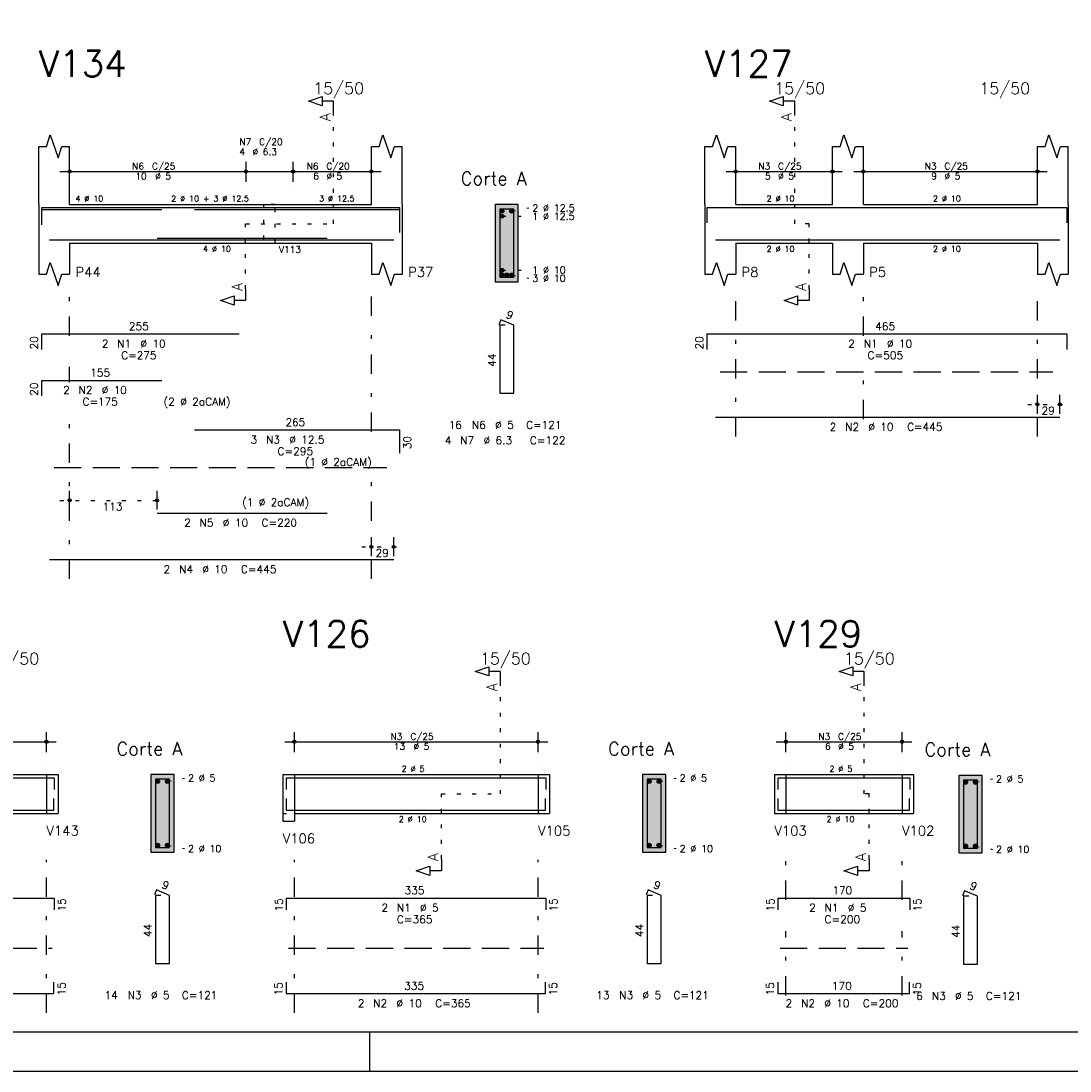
# Model space of a CAD drawing. Extents: x 0 to 84.1, y 0 to 59.4.
# Tile 4 of 7: x 38.1 to 65.2, y 0 to 27.1. Entities that reach past the tile are written whole.
import ezdxf

# ---------------------------------------------------------------- set-up
doc = ezdxf.new("R2010")
doc.units = 0
doc.header["$MEASUREMENT"] = 0
for name, pattern in [('ESTILO_TQS_0001', [1, 0.7, -0.3]), ('ESTILO_TQS_0002', [0.4, 0.1, -0.3]), ('ESTILO_TQS_0003', [1.5, 0.5, -0.4, 0.1, -0.5])]:
    doc.linetypes.add(name, pattern=pattern)
for name, color, linetype in [('1', 1, 'CONTINUOUS'), ('2', 2, 'CONTINUOUS'), ('4', 4, 'CONTINUOUS'), ('6', 6, 'CONTINUOUS'), ('7', 7, 'CONTINUOUS'), ('9', 9, 'CONTINUOUS')]:
    doc.layers.add(name, color=color, linetype=linetype)
doc.styles.get("Standard").update_dxf_attribs({"font": 'ROMANS.SHX'})

msp = doc.modelspace()

# ---------------------------------------------------------------- linework, layer by layer
at = {"layer": '1', "linetype": 'ESTILO_TQS_0002'}
for p, q in [((46.165, 21.9), (46.165, 24.77)), ((58.085, 21.9), (58.085, 24.77)), ((50.765, 22.225), (51.21, 22.31)), ((50.515, 22.095), (51.21, 22.094)), ((43.89, 20.215), (43.89, 21.9)), ((43.89, 21.9), (46.165, 21.9)), ((58.46, 21.9), (58.085, 21.9)), ((58.46, 20.215), (58.46, 21.9)), ((50.515, 20.695), (51.21, 20.706)), ((50.765, 20.575), (51.21, 20.49)), ((64.11, 17.23), (65.19, 17.23)), ((39.09, 14.75), (41.85, 14.75)), ((46.89, 13.55), (47.97, 13.55)), ((50.475, 7.16), (50.475, 10.03)), ((59.885, 7.16), (59.885, 10.03)), ((38.74, 7.66), (38.74, 6.66)), ((38.74, 7.66), (39.04, 7.66)), ((44.85, 7.66), (45.15, 7.66)), ((45.15, 7.66), (45.15, 6.66)), ((51.45, 7.66), (51.45, 6.66)), ((51.45, 7.66), (51.75, 7.66)), ((57.56, 7.66), (57.86, 7.66)), ((57.86, 7.66), (57.86, 6.66)), ((60.86, 7.66), (60.86, 6.66)), ((60.86, 7.66), (61.16, 7.66)), ((41.865, 7.485), (42.31, 7.57)), ((54.575, 7.485), (55.02, 7.57)), ((62.755363, 7.464177), (63.200363, 7.549177)), ((48.95, 5.475), (48.95, 7.16)), ((48.95, 7.16), (50.475, 7.16)), ((60.01, 7.16), (59.885, 7.16)), ((60.01, 5.475), (60.01, 7.16)), ((38.74, 6.66), (39.04, 6.66)), ((44.85, 6.66), (45.15, 6.66)), ((51.45, 6.66), (51.75, 6.66)), ((57.56, 6.66), (57.86, 6.66)), ((60.86, 6.66), (61.16, 6.66)), ((41.865, 5.835), (42.31, 5.75)), ((54.575, 5.835), (55.02, 5.75)), ((62.755363, 5.814177), (63.200363, 5.729177))]:
    msp.add_line(p, q, dxfattribs=at)
at = {"layer": '1', "linetype": 'ESTILO_TQS_0001'}
for p, q in [((56.16, 18.075), (64.76, 18.075)), ((38.94, 15.595), (47.54, 15.595)), ((31.79, 3.175), (38.89, 3.175)), ((45, 3.175), (51.6, 3.175)), ((57.71, 3.175), (61.01, 3.175))]:
    msp.add_line(p, q, dxfattribs=at)
at = {"layer": '1', "linetype": 'ESTILO_TQS_0002'}
msp.add_lwpolyline([(44.35, 22.4), (44.35, 21.4), (44.65, 21.4), (44.65, 22.4), (44.35, 22.4)], dxfattribs=at)
at = {"layer": '1', "linetype": 'Continuous'}
for centre in [(50.515, 22.225), (50.765, 22.225), (50.515, 22.095), (50.515, 20.695), (50.515, 20.575), (50.64, 20.575), (50.765, 20.575), (41.615, 7.485), (41.865, 7.485), (54.325, 7.485), (54.575, 7.485), (62.505363, 7.464177), (62.755363, 7.464177), (41.615, 5.835), (41.865, 5.835), (54.325, 5.835), (54.575, 5.835), (62.505363, 5.814177), (62.755363, 5.814177)]:
    msp.add_circle(centre, 0.05, dxfattribs=at)
at = {"layer": '2', "linetype": 'Continuous'}
for p, q in [((38.54, 22.4), (38.54, 23.9)), ((39.34, 22.4), (39.34, 23.9)), ((47.14, 22.4), (47.14, 23.9)), ((47.94, 22.4), (47.94, 23.9)), ((55.76, 22.4), (55.76, 23.9)), ((56.56, 22.4), (56.56, 23.9)), ((59.06, 22.4), (59.06, 23.9)), ((59.86, 22.4), (59.86, 23.9)), ((64.36, 22.4), (64.36, 23.9)), ((65.16, 22.4), (65.16, 23.9)), ((39.34, 22.98), (39.34, 23.5)), ((43.9, 22.98), (43.9, 23.5)), ((43.9, 22.98), (43.9, 23.5)), ((45.12, 22.98), (45.12, 23.5)), ((45.12, 22.98), (45.12, 23.5)), ((47.14, 22.98), (47.14, 23.5)), ((56.56, 22.98), (56.56, 23.5)), ((59.06, 22.98), (59.06, 23.5)), ((59.86, 22.98), (59.86, 23.5)), ((64.36, 22.98), (64.36, 23.5)), ((39.09, 23.25), (44.15, 23.25)), ((43.65, 23.25), (45.37, 23.25)), ((44.87, 23.25), (47.39, 23.25)), ((56.31, 23.25), (59.31, 23.25)), ((59.61, 23.25), (64.61, 23.25)), ((39.34, 22.73), (39.34, 22.73)), ((43.9, 22.73), (43.9, 22.73)), ((43.9, 22.73), (43.9, 22.73)), ((45.12, 22.73), (45.12, 22.73)), ((45.12, 22.73), (45.12, 22.73)), ((47.14, 22.73), (47.14, 22.73)), ((56.56, 22.73), (56.56, 22.73)), ((59.06, 22.73), (59.06, 22.73)), ((59.86, 22.73), (59.86, 22.73)), ((64.36, 22.73), (64.36, 22.73)), ((38.54, 22.4), (38.54, 21.4)), ((39.34, 22.4), (47.14, 22.4)), ((47.94, 22.4), (47.94, 21.4)), ((50.94, 22.4), (50.34, 22.4)), ((50.34, 22.4), (50.34, 20.4)), ((50.94, 20.4), (50.94, 22.4)), ((55.76, 22.4), (55.76, 21.4)), ((56.56, 22.4), (59.06, 22.4)), ((59.86, 22.4), (64.36, 22.4)), ((65.16, 22.4), (65.16, 21.4)), ((38.54, 21.4), (38.54, 20.6)), ((39.34, 21.4), (47.14, 21.4)), ((39.34, 21.4), (39.34, 20.6)), ((47.14, 21.4), (47.14, 20.6)), ((47.94, 21.4), (47.94, 20.6)), ((55.76, 21.4), (55.76, 20.6)), ((56.56, 21.4), (59.06, 21.4)), ((56.56, 21.4), (56.56, 20.6)), ((59.06, 21.4), (59.06, 20.6)), ((59.86, 21.4), (64.36, 21.4)), ((59.86, 21.4), (59.86, 20.6)), ((64.36, 21.4), (64.36, 20.6)), ((65.16, 21.4), (65.16, 20.6)), ((50.34, 20.4), (50.94, 20.4)), ((64.36, 16.99), (64.36, 17.48)), ((64.94, 16.99), (64.94, 17.48)), ((64.36, 16.89), (64.36, 16.89)), ((64.94, 16.89), (64.94, 16.89)), ((39.34, 14.51), (39.34, 15)), ((41.6, 14.51), (41.6, 15)), ((39.34, 14.41), (39.34, 14.41)), ((41.6, 14.41), (41.6, 14.41)), ((47.14, 13.31), (47.14, 13.8)), ((47.72, 13.31), (47.72, 13.8)), ((47.14, 13.21), (47.14, 13.21)), ((47.72, 13.21), (47.72, 13.21)), ((38.74, 8.24), (38.74, 8.76)), ((45.15, 8.24), (45.15, 8.76)), ((51.45, 8.24), (51.45, 8.76)), ((57.86, 8.24), (57.86, 8.76)), ((60.86, 8.24), (60.86, 8.76)), ((31.69, 8.51), (38.99, 8.51)), ((44.9, 8.51), (51.7, 8.51)), ((57.61, 8.51), (61.11, 8.51)), ((38.74, 7.99), (38.74, 7.99)), ((45.15, 7.99), (45.15, 7.99)), ((51.45, 7.99), (51.45, 7.99)), ((57.86, 7.99), (57.86, 7.99)), ((60.86, 7.99), (60.86, 7.99)), ((31.94, 7.66), (38.74, 7.66)), ((38.74, 7.66), (38.74, 6.66)), ((38.74, 7.66), (38.74, 6.66)), ((38.74, 7.66), (39.04, 7.66)), ((39.04, 7.66), (39.04, 6.66)), ((39.04, 7.66), (39.04, 6.66)), ((42.04, 7.66), (41.44, 7.66)), ((41.44, 7.66), (41.44, 5.66)), ((42.04, 5.66), (42.04, 7.66)), ((44.85, 7.66), (44.85, 6.66)), ((44.85, 7.66), (44.85, 6.46)), ((44.85, 7.66), (44.85, 6.66)), ((44.85, 7.66), (45.15, 7.66)), ((45.15, 7.66), (51.45, 7.66)), ((45.15, 7.66), (45.15, 6.46)), ((51.45, 7.66), (51.45, 6.66)), ((51.45, 7.66), (51.45, 6.66)), ((51.45, 7.66), (51.75, 7.66)), ((51.75, 7.66), (51.75, 6.66)), ((51.75, 7.66), (51.75, 6.66)), ((54.75, 7.66), (54.15, 7.66)), ((54.15, 7.66), (54.15, 5.66)), ((54.75, 5.66), (54.75, 7.66)), ((57.56, 7.66), (57.56, 6.66)), ((57.56, 7.66), (57.56, 6.66)), ((57.56, 7.66), (57.56, 6.66)), ((57.56, 7.66), (57.86, 7.66)), ((57.86, 7.66), (60.86, 7.66)), ((57.86, 7.66), (57.86, 6.66)), ((60.86, 7.66), (60.86, 6.66)), ((60.86, 7.66), (60.86, 6.66)), ((60.86, 7.66), (61.16, 7.66)), ((61.16, 7.66), (61.16, 6.66)), ((61.16, 7.66), (61.16, 6.66)), ((62.930363, 7.639177), (62.330363, 7.639177)), ((62.330363, 7.639177), (62.330363, 5.639177)), ((62.930363, 5.639177), (62.930363, 7.639177)), ((31.94, 6.66), (38.74, 6.66)), ((38.74, 6.66), (39.04, 6.66)), ((45.15, 6.66), (51.45, 6.66)), ((51.45, 6.66), (51.75, 6.66)), ((57.56, 6.66), (57.86, 6.66)), ((57.86, 6.66), (60.86, 6.66)), ((60.86, 6.66), (61.16, 6.66)), ((44.85, 6.46), (45.15, 6.46)), ((41.44, 5.66), (42.04, 5.66)), ((54.15, 5.66), (54.75, 5.66)), ((62.330363, 5.639177), (62.930363, 5.639177)), ((47.100006, 0), (47.100006, 1)), ((0, 0), (84.100006, 0))]:
    msp.add_line(p, q, dxfattribs=at)
at = {"layer": '2', "linetype": 'ESTILO_TQS_0003'}
for p, q in [((39.34, 19.002), (39.34, 20.2)), ((47.14, 16.522), (47.14, 20.2)), ((56.56, 16.4), (56.56, 20.2)), ((59.86, 19.002), (59.86, 20.2)), ((64.36, 16.4), (64.36, 20.2)), ((39.34, 17.802), (39.34, 18.198)), ((59.86, 16.852), (59.86, 18.198)), ((39.34, 12.72), (39.34, 16.998)), ((47.14, 12.72), (47.14, 15.718)), ((38.74, 1.5), (38.74, 5.46)), ((45.15, 1.5), (45.15, 5.46)), ((51.45, 1.5), (51.45, 5.46)), ((57.86, 4.422), (57.86, 5.46)), ((60.86, 4.422), (60.86, 5.46)), ((57.86, 1.952), (57.86, 3.618)), ((60.86, 1.952), (60.86, 3.618))]:
    msp.add_line(p, q, dxfattribs=at)
at = {"layer": '2', "linetype": 'Continuous'}
for points in [[(83.100006, 1), (2.5, 1), (2.5, 58.400002), (83.100006, 58.400002), (83.100006, 1)], [(46.165, 24.77), (46.165, 25.07), (45.865, 25.07), (45.865, 24.95), (45.515, 25.07), (45.865, 25.19), (45.865, 25.07)], [(58.085, 24.77), (58.085, 25.07), (57.785, 25.07), (57.785, 24.95), (57.435, 25.07), (57.785, 25.19), (57.785, 25.07)], [(38.54, 23.9), (38.74, 23.9), (38.84, 24.2), (39.04, 23.6), (39.14, 23.9), (39.34, 23.9)], [(47.14, 23.9), (47.34, 23.9), (47.44, 24.2), (47.64, 23.6), (47.74, 23.9), (47.94, 23.9)], [(55.76, 23.9), (55.96, 23.9), (56.06, 24.2), (56.26, 23.6), (56.36, 23.9), (56.56, 23.9)], [(59.06, 23.9), (59.26, 23.9), (59.36, 24.2), (59.56, 23.6), (59.66, 23.9), (59.86, 23.9)], [(64.36, 23.9), (64.56, 23.9), (64.66, 24.2), (64.86, 23.6), (64.96, 23.9), (65.16, 23.9)], [(38.54, 20.6), (38.74, 20.6), (38.84, 20.9), (39.04, 20.3), (39.14, 20.6), (39.34, 20.6)], [(47.14, 20.6), (47.34, 20.6), (47.44, 20.9), (47.64, 20.3), (47.74, 20.6), (47.94, 20.6)], [(55.76, 20.6), (55.96, 20.6), (56.06, 20.9), (56.26, 20.3), (56.36, 20.6), (56.56, 20.6)], [(59.06, 20.6), (59.26, 20.6), (59.36, 20.9), (59.56, 20.3), (59.66, 20.6), (59.86, 20.6)], [(64.36, 20.6), (64.56, 20.6), (64.66, 20.9), (64.86, 20.3), (64.96, 20.6), (65.16, 20.6)], [(43.89, 20.215), (43.89, 19.915), (43.59, 19.915), (43.59, 19.795), (43.24, 19.915), (43.59, 20.035), (43.59, 19.915)], [(58.46, 20.215), (58.46, 19.915), (58.16, 19.915), (58.16, 19.795), (57.81, 19.915), (58.16, 20.035), (58.16, 19.915)], [(50.475, 10.03), (50.475, 10.33), (50.175, 10.33), (50.175, 10.21), (49.825, 10.33), (50.175, 10.45), (50.175, 10.33)], [(59.885, 10.03), (59.885, 10.33), (59.585, 10.33), (59.585, 10.21), (59.235, 10.33), (59.585, 10.45), (59.585, 10.33)], [(48.95, 5.475), (48.95, 5.175), (48.65, 5.175), (48.65, 5.055), (48.3, 5.175), (48.65, 5.295), (48.65, 5.175)], [(60.01, 5.475), (60.01, 5.175), (59.71, 5.175), (59.71, 5.055), (59.36, 5.175), (59.71, 5.295), (59.71, 5.175)]]:
    msp.add_lwpolyline(points, dxfattribs=at)
for centre, radius in [((39.34, 23.25), 0.041625), ((39.34, 23.25), 0.02075), ((43.9, 23.25), 0.041625), ((43.9, 23.25), 0.041625), ((43.9, 23.25), 0.02075), ((43.9, 23.25), 0.02075), ((45.12, 23.25), 0.041625), ((45.12, 23.25), 0.041625), ((45.12, 23.25), 0.02075), ((45.12, 23.25), 0.02075), ((47.14, 23.25), 0.041625), ((47.14, 23.25), 0.02075), ((56.56, 23.25), 0.041625), ((56.56, 23.25), 0.02075), ((59.06, 23.25), 0.041625), ((59.06, 23.25), 0.02075), ((59.86, 23.25), 0.041625), ((59.86, 23.25), 0.02075), ((64.36, 23.25), 0.041625), ((64.36, 23.25), 0.02075), ((64.36, 17.23), 0.04), ((64.36, 17.23), 0.02), ((64.94, 17.23), 0.04), ((64.94, 17.23), 0.02), ((39.34, 14.75), 0.04), ((39.34, 14.75), 0.02), ((41.6, 14.75), 0.04), ((41.6, 14.75), 0.02), ((47.14, 13.55), 0.04), ((47.72, 13.55), 0.04), ((47.14, 13.55), 0.02), ((47.72, 13.55), 0.02), ((38.74, 8.51), 0.041625), ((38.74, 8.51), 0.02075), ((45.15, 8.51), 0.041625), ((45.15, 8.51), 0.02075), ((51.45, 8.51), 0.041625), ((51.45, 8.51), 0.02075), ((57.86, 8.51), 0.041625), ((57.86, 8.51), 0.02075), ((60.86, 8.51), 0.041625), ((60.86, 8.51), 0.02075)]:
    msp.add_circle(centre, radius, dxfattribs=at)
at = {"layer": '4', "linetype": 'Continuous'}
for p, q in [((38.62, 21.92), (38.62, 22.32)), ((38.62, 22.32), (43.72, 22.32)), ((38.62, 21.87), (38.62, 22.27)), ((38.62, 22.27), (41.72, 22.27)), ((42.5675, 22.32), (47.8675, 22.32)), ((42.5675, 22.27), (47.8675, 22.27)), ((47.8675, 22.32), (47.8675, 21.72)), ((47.8675, 22.27), (47.8675, 21.67)), ((55.82, 21.92), (55.82, 22.32)), ((55.82, 22.32), (65.12, 22.32)), ((65.12, 22.32), (65.12, 21.92)), ((38.82, 21.48), (47.72, 21.48)), ((41.6, 21.53), (46, 21.53)), ((41.6, 21.48), (46, 21.48)), ((56.04, 21.48), (64.94, 21.48)), ((31.74, 7.58), (38.94, 7.58)), ((38.94, 7.58), (38.94, 7.28)), ((44.95, 7.28), (44.95, 7.58)), ((44.95, 7.58), (51.65, 7.58)), ((51.65, 7.58), (51.65, 7.28)), ((57.66, 7.28), (57.66, 7.58)), ((57.66, 7.58), (61.06, 7.58)), ((61.06, 7.58), (61.06, 7.28)), ((38.93, 6.74), (38.93, 7.04)), ((44.94, 7.04), (44.94, 6.74)), ((51.64, 6.74), (51.64, 7.04)), ((57.65, 7.04), (57.65, 6.74)), ((61.05, 6.74), (61.05, 7.04)), ((31.73, 6.74), (38.93, 6.74)), ((44.94, 6.74), (51.64, 6.74)), ((57.65, 6.74), (61.05, 6.74))]:
    msp.add_line(p, q, dxfattribs=at)
for points in [[(50.46, 22.28), (50.46, 20.52), (50.82, 20.52), (50.82, 22.28), (50.46, 22.28)], [(41.56, 7.54), (41.56, 5.78), (41.92, 5.78), (41.92, 7.54), (41.56, 7.54)], [(54.27, 7.54), (54.27, 5.78), (54.63, 5.78), (54.63, 7.54), (54.27, 7.54)], [(62.450363, 7.519177), (62.450363, 5.759177), (62.810363, 5.759177), (62.810363, 7.519177), (62.450363, 7.519177)]]:
    msp.add_lwpolyline(points, dxfattribs=at)
at = {"layer": '6', "linetype": 'Continuous'}
for p, q in [((50.488338, 19.42), (50.433893, 19.29102)), ((50.6, 19.28), (50.46, 19.28)), ((50.46, 19.28), (50.46, 17.52)), ((50.82, 19.28), (50.488338, 19.42)), ((50.82, 17.52), (50.82, 19.28)), ((38.62, 18.65), (38.62, 19.05)), ((38.62, 19.05), (43.72, 19.05)), ((55.82, 18.65), (55.82, 19.05)), ((55.82, 19.05), (65.12, 19.05)), ((65.12, 19.05), (65.12, 18.65)), ((38.62, 17.45), (38.62, 17.85)), ((38.62, 17.85), (41.72, 17.85)), ((50.46, 17.52), (50.82, 17.52)), ((56.04, 16.9), (64.94, 16.9)), ((42.5675, 16.57), (47.8675, 16.57)), ((47.8675, 16.57), (47.8675, 15.97)), ((41.6, 14.42), (46, 14.42)), ((38.82, 13.22), (47.72, 13.22)), ((41.588338, 4.68), (41.533893, 4.55102)), ((41.92, 4.54), (41.588338, 4.68)), ((54.298338, 4.68), (54.243893, 4.55102)), ((54.63, 4.54), (54.298338, 4.68)), ((62.478701, 4.659177), (62.424256, 4.530197)), ((62.810363, 4.519177), (62.478701, 4.659177)), ((31.74, 4.47), (38.94, 4.47)), ((38.94, 4.47), (38.94, 4.17)), ((41.7, 4.54), (41.56, 4.54)), ((41.56, 4.54), (41.56, 2.78)), ((41.92, 2.78), (41.92, 4.54)), ((44.95, 4.17), (44.95, 4.47)), ((44.95, 4.47), (51.65, 4.47)), ((51.65, 4.47), (51.65, 4.17)), ((54.41, 4.54), (54.27, 4.54)), ((54.27, 4.54), (54.27, 2.78)), ((54.63, 2.78), (54.63, 4.54)), ((57.66, 4.17), (57.66, 4.47)), ((57.66, 4.47), (61.06, 4.47)), ((61.06, 4.47), (61.06, 4.17)), ((62.590363, 4.519177), (62.450363, 4.519177)), ((62.450363, 4.519177), (62.450363, 2.759177)), ((62.810363, 2.759177), (62.810363, 4.519177)), ((41.56, 2.78), (41.92, 2.78)), ((54.27, 2.78), (54.63, 2.78)), ((62.450363, 2.759177), (62.810363, 2.759177)), ((38.93, 2), (38.93, 2.3)), ((44.94, 2.3), (44.94, 2)), ((51.64, 2), (51.64, 2.3)), ((57.65, 2.3), (57.65, 2)), ((61.05, 2), (61.05, 2.3)), ((31.73, 2), (38.93, 2)), ((44.94, 2), (51.64, 2)), ((57.65, 2), (61.05, 2))]:
    msp.add_line(p, q, dxfattribs=at)
at = {"layer": '9', "linetype": 'Continuous'}
for points in [[(50.94, 20.4), (50.94, 22.4), (50.34, 22.4)], [(50.94, 20.4), (50.34, 22.4), (50.34, 20.4)], [(50.565, 22.225), (50.49, 22.268301), (50.468015, 22.242101)], [(50.565, 22.225), (50.523682, 22.27424), (50.49, 22.268301)], [(50.565, 22.225), (50.553302, 22.257139), (50.523682, 22.27424)], [(50.815, 22.225), (50.74, 22.268301), (50.718015, 22.242101)], [(50.815, 22.225), (50.773682, 22.27424), (50.74, 22.268301)], [(50.815, 22.225), (50.803302, 22.257139), (50.773682, 22.27424)], [(50.565, 22.225), (50.468015, 22.242101), (50.468015, 22.207899)], [(50.565, 22.225), (50.468015, 22.207899), (50.49, 22.181699)], [(50.565, 22.095), (50.49, 22.138301), (50.468015, 22.112101)], [(50.565, 22.095), (50.468015, 22.112101), (50.468015, 22.077899)], [(50.565, 22.095), (50.468015, 22.077899), (50.49, 22.051699)], [(50.565, 22.225), (50.49, 22.181699), (50.523682, 22.17576)], [(50.565, 22.095), (50.523682, 22.14424), (50.49, 22.138301)], [(50.565, 22.095), (50.49, 22.051699), (50.523682, 22.04576)], [(50.565, 22.225), (50.523682, 22.17576), (50.553302, 22.192861)], [(50.565, 22.095), (50.553302, 22.127139), (50.523682, 22.14424)], [(50.565, 22.095), (50.523682, 22.04576), (50.553302, 22.062861)], [(50.565, 22.225), (50.553302, 22.192861), (50.565, 22.225)], [(50.565, 22.095), (50.553302, 22.062861), (50.565, 22.095)], [(50.815, 22.225), (50.718015, 22.242101), (50.718015, 22.207899)], [(50.815, 22.225), (50.718015, 22.207899), (50.74, 22.181699)], [(50.815, 22.225), (50.74, 22.181699), (50.773682, 22.17576)], [(50.815, 22.225), (50.773682, 22.17576), (50.803302, 22.192861)], [(50.815, 22.225), (50.803302, 22.192861), (50.815, 22.225)], [(50.565, 20.695), (50.49, 20.738301), (50.468015, 20.712101)], [(50.565, 20.695), (50.468015, 20.712101), (50.468015, 20.677899)], [(50.565, 20.695), (50.468015, 20.677899), (50.49, 20.651699)], [(50.565, 20.695), (50.523682, 20.74424), (50.49, 20.738301)], [(50.565, 20.695), (50.49, 20.651699), (50.523682, 20.64576)], [(50.565, 20.695), (50.553302, 20.727139), (50.523682, 20.74424)], [(50.565, 20.695), (50.523682, 20.64576), (50.553302, 20.662861)], [(50.565, 20.695), (50.553302, 20.662861), (50.565, 20.695)], [(50.94, 20.4), (50.34, 20.4), (50.94, 20.4)], [(50.565, 20.575), (50.49, 20.618301), (50.468015, 20.592101)], [(50.565, 20.575), (50.468015, 20.592101), (50.468015, 20.557899)], [(50.565, 20.575), (50.468015, 20.557899), (50.49, 20.531699)], [(50.565, 20.575), (50.523682, 20.62424), (50.49, 20.618301)], [(50.565, 20.575), (50.49, 20.531699), (50.523682, 20.52576)], [(50.565, 20.575), (50.553302, 20.607139), (50.523682, 20.62424)], [(50.565, 20.575), (50.523682, 20.52576), (50.553302, 20.542861)], [(50.565, 20.575), (50.553302, 20.542861), (50.565, 20.575)], [(50.69, 20.575), (50.615, 20.618301), (50.593015, 20.592101)], [(50.69, 20.575), (50.593015, 20.592101), (50.593015, 20.557899)], [(50.69, 20.575), (50.593015, 20.557899), (50.615, 20.531699)], [(50.69, 20.575), (50.648682, 20.62424), (50.615, 20.618301)], [(50.69, 20.575), (50.615, 20.531699), (50.648682, 20.52576)], [(50.69, 20.575), (50.678302, 20.607139), (50.648682, 20.62424)], [(50.69, 20.575), (50.648682, 20.52576), (50.678302, 20.542861)], [(50.69, 20.575), (50.678302, 20.542861), (50.69, 20.575)], [(50.815, 20.575), (50.74, 20.618301), (50.718015, 20.592101)], [(50.815, 20.575), (50.718015, 20.592101), (50.718015, 20.557899)], [(50.815, 20.575), (50.718015, 20.557899), (50.74, 20.531699)], [(50.815, 20.575), (50.773682, 20.62424), (50.74, 20.618301)], [(50.815, 20.575), (50.74, 20.531699), (50.773682, 20.52576)], [(50.815, 20.575), (50.803302, 20.607139), (50.773682, 20.62424)], [(50.815, 20.575), (50.773682, 20.52576), (50.803302, 20.542861)], [(50.815, 20.575), (50.803302, 20.542861), (50.815, 20.575)], [(42.04, 5.66), (42.04, 7.66), (41.44, 7.66)], [(42.04, 5.66), (41.44, 7.66), (41.44, 5.66)], [(54.75, 5.66), (54.75, 7.66), (54.15, 7.66)], [(54.75, 5.66), (54.15, 7.66), (54.15, 5.66)], [(62.930363, 5.639177), (62.930363, 7.639177), (62.330363, 7.639177)], [(62.930363, 5.639177), (62.330363, 7.639177), (62.330363, 5.639177)], [(41.665, 7.485), (41.59, 7.528301), (41.568015, 7.502101)], [(41.665, 7.485), (41.568015, 7.502101), (41.568015, 7.467899)], [(41.665, 7.485), (41.568015, 7.467899), (41.59, 7.441699)], [(41.665, 7.485), (41.623682, 7.53424), (41.59, 7.528301)], [(41.665, 7.485), (41.59, 7.441699), (41.623682, 7.43576)], [(41.665, 7.485), (41.653302, 7.517139), (41.623682, 7.53424)], [(41.665, 7.485), (41.623682, 7.43576), (41.653302, 7.452861)], [(41.665, 7.485), (41.653302, 7.452861), (41.665, 7.485)], [(41.915, 7.485), (41.84, 7.528301), (41.818015, 7.502101)], [(41.915, 7.485), (41.818015, 7.502101), (41.818015, 7.467899)], [(41.915, 7.485), (41.818015, 7.467899), (41.84, 7.441699)], [(41.915, 7.485), (41.873682, 7.53424), (41.84, 7.528301)], [(41.915, 7.485), (41.84, 7.441699), (41.873682, 7.43576)], [(41.915, 7.485), (41.903302, 7.517139), (41.873682, 7.53424)], [(41.915, 7.485), (41.873682, 7.43576), (41.903302, 7.452861)], [(41.915, 7.485), (41.903302, 7.452861), (41.915, 7.485)], [(54.375, 7.485), (54.3, 7.528301), (54.278015, 7.502101)], [(54.375, 7.485), (54.278015, 7.502101), (54.278015, 7.467899)], [(54.375, 7.485), (54.278015, 7.467899), (54.3, 7.441699)], [(54.375, 7.485), (54.333682, 7.53424), (54.3, 7.528301)], [(54.375, 7.485), (54.3, 7.441699), (54.333682, 7.43576)], [(54.375, 7.485), (54.363302, 7.517139), (54.333682, 7.53424)], [(54.375, 7.485), (54.333682, 7.43576), (54.363302, 7.452861)], [(54.375, 7.485), (54.363302, 7.452861), (54.375, 7.485)], [(54.625, 7.485), (54.55, 7.528301), (54.528015, 7.502101)], [(54.625, 7.485), (54.528015, 7.502101), (54.528015, 7.467899)], [(54.625, 7.485), (54.528015, 7.467899), (54.55, 7.441699)], [(54.625, 7.485), (54.583682, 7.53424), (54.55, 7.528301)], [(54.625, 7.485), (54.55, 7.441699), (54.583682, 7.43576)], [(54.625, 7.485), (54.613302, 7.517139), (54.583682, 7.53424)], [(54.625, 7.485), (54.583682, 7.43576), (54.613302, 7.452861)], [(54.625, 7.485), (54.613302, 7.452861), (54.625, 7.485)], [(62.555363, 7.464177), (62.480363, 7.507478), (62.458378, 7.481278)], [(62.555363, 7.464177), (62.458378, 7.481278), (62.458378, 7.447076)], [(62.555363, 7.464177), (62.458378, 7.447076), (62.480363, 7.420876)], [(62.555363, 7.464177), (62.514045, 7.513417), (62.480363, 7.507478)], [(62.555363, 7.464177), (62.480363, 7.420876), (62.514045, 7.414937)], [(62.555363, 7.464177), (62.543665, 7.496316), (62.514045, 7.513417)], [(62.555363, 7.464177), (62.514045, 7.414937), (62.543665, 7.432038)], [(62.555363, 7.464177), (62.543665, 7.432038), (62.555363, 7.464177)], [(62.805363, 7.464177), (62.730363, 7.507478), (62.708378, 7.481278)], [(62.805363, 7.464177), (62.708378, 7.481278), (62.708378, 7.447076)], [(62.805363, 7.464177), (62.708378, 7.447076), (62.730363, 7.420876)], [(62.805363, 7.464177), (62.764045, 7.513417), (62.730363, 7.507478)], [(62.805363, 7.464177), (62.730363, 7.420876), (62.764045, 7.414937)], [(62.805363, 7.464177), (62.793665, 7.496316), (62.764045, 7.513417)], [(62.805363, 7.464177), (62.764045, 7.414937), (62.793665, 7.432038)], [(62.805363, 7.464177), (62.793665, 7.432038), (62.805363, 7.464177)], [(41.665, 5.835), (41.59, 5.878301), (41.568015, 5.852101)], [(41.665, 5.835), (41.568015, 5.852101), (41.568015, 5.817899)], [(41.665, 5.835), (41.568015, 5.817899), (41.59, 5.791699)], [(41.665, 5.835), (41.623682, 5.88424), (41.59, 5.878301)], [(41.665, 5.835), (41.59, 5.791699), (41.623682, 5.78576)], [(41.665, 5.835), (41.653302, 5.867139), (41.623682, 5.88424)], [(41.665, 5.835), (41.623682, 5.78576), (41.653302, 5.802861)], [(41.665, 5.835), (41.653302, 5.802861), (41.665, 5.835)], [(41.915, 5.835), (41.84, 5.878301), (41.818015, 5.852101)], [(41.915, 5.835), (41.818015, 5.852101), (41.818015, 5.817899)], [(41.915, 5.835), (41.818015, 5.817899), (41.84, 5.791699)], [(41.915, 5.835), (41.873682, 5.88424), (41.84, 5.878301)], [(41.915, 5.835), (41.84, 5.791699), (41.873682, 5.78576)], [(41.915, 5.835), (41.903302, 5.867139), (41.873682, 5.88424)], [(41.915, 5.835), (41.873682, 5.78576), (41.903302, 5.802861)], [(41.915, 5.835), (41.903302, 5.802861), (41.915, 5.835)], [(54.375, 5.835), (54.3, 5.878301), (54.278015, 5.852101)], [(54.375, 5.835), (54.278015, 5.852101), (54.278015, 5.817899)], [(54.375, 5.835), (54.278015, 5.817899), (54.3, 5.791699)], [(54.375, 5.835), (54.333682, 5.88424), (54.3, 5.878301)], [(54.375, 5.835), (54.3, 5.791699), (54.333682, 5.78576)], [(54.375, 5.835), (54.363302, 5.867139), (54.333682, 5.88424)], [(54.375, 5.835), (54.333682, 5.78576), (54.363302, 5.802861)], [(54.375, 5.835), (54.363302, 5.802861), (54.375, 5.835)], [(54.625, 5.835), (54.55, 5.878301), (54.528015, 5.852101)], [(54.625, 5.835), (54.528015, 5.852101), (54.528015, 5.817899)], [(54.625, 5.835), (54.528015, 5.817899), (54.55, 5.791699)], [(54.625, 5.835), (54.583682, 5.88424), (54.55, 5.878301)], [(54.625, 5.835), (54.55, 5.791699), (54.583682, 5.78576)], [(54.625, 5.835), (54.613302, 5.867139), (54.583682, 5.88424)], [(54.625, 5.835), (54.583682, 5.78576), (54.613302, 5.802861)], [(54.625, 5.835), (54.613302, 5.802861), (54.625, 5.835)], [(62.555363, 5.814177), (62.480363, 5.857478), (62.458378, 5.831278)], [(62.555363, 5.814177), (62.458378, 5.831278), (62.458378, 5.797076)], [(62.555363, 5.814177), (62.458378, 5.797076), (62.480363, 5.770876)], [(62.555363, 5.814177), (62.514045, 5.863417), (62.480363, 5.857478)], [(62.555363, 5.814177), (62.480363, 5.770876), (62.514045, 5.764937)], [(62.555363, 5.814177), (62.543665, 5.846316), (62.514045, 5.863417)], [(62.555363, 5.814177), (62.514045, 5.764937), (62.543665, 5.782038)], [(62.555363, 5.814177), (62.543665, 5.782038), (62.555363, 5.814177)], [(62.805363, 5.814177), (62.730363, 5.857478), (62.708378, 5.831278)], [(62.805363, 5.814177), (62.708378, 5.831278), (62.708378, 5.797076)], [(62.805363, 5.814177), (62.708378, 5.797076), (62.730363, 5.770876)], [(62.805363, 5.814177), (62.764045, 5.863417), (62.730363, 5.857478)], [(62.805363, 5.814177), (62.730363, 5.770876), (62.764045, 5.764937)], [(62.805363, 5.814177), (62.793665, 5.846316), (62.764045, 5.863417)], [(62.805363, 5.814177), (62.764045, 5.764937), (62.793665, 5.782038)], [(62.805363, 5.814177), (62.793665, 5.782038), (62.805363, 5.814177)], [(42.04, 5.66), (41.44, 5.66), (42.04, 5.66)], [(54.75, 5.66), (54.15, 5.66), (54.75, 5.66)], [(62.930363, 5.639177), (62.330363, 5.639177), (62.930363, 5.639177)]]:
    msp.add_solid(points, dxfattribs=at)

# ---------------------------------------------------------------- texts
at = {"layer": '2', "linetype": 'Continuous'}
for s, height, p in [('15/50', 0.3, (45.64, 25.25)), ('15/50', 0.3, (57.56, 25.25)), ('15/50', 0.3, (62.86, 25.25)), ('N7', 0.17, (43.73, 23.93)), ('C/20', 0.17, (44.24, 23.93)), ('4', 0.17, (43.73, 23.675)), ('%%c 6.3', 0.17, (44.07, 23.675)), ('N6', 0.17, (40.957, 23.301)), ('C/25', 0.17, (41.467, 23.301)), ('N6', 0.17, (45.467, 23.301)), ('C/20', 0.17, (45.977, 23.301)), ('N3', 0.17, (57.147, 23.301)), ('C/25', 0.17, (57.657, 23.301)), ('N3', 0.17, (61.447, 23.301)), ('C/25', 0.17, (61.957, 23.301)), ('10', 0.17, (41.042, 23.046)), ('%%c 5', 0.17, (41.552, 23.046)), ('6', 0.17, (45.637, 23.046)), ('%%c 5', 0.17, (45.977, 23.046)), ('Corte A', 0.34, (49.45, 22.9)), ('5', 0.17, (57.317, 23.046)), ('%%c 5', 0.17, (57.657, 23.046)), ('9', 0.17, (61.617, 23.046)), ('%%c 5', 0.17, (61.957, 23.046)), ('4 %%c 10', 0.15, (39.49, 22.475)), ('2 %%c 10 + 3 %%c 12.5', 0.15, (41.965, 22.475)), ('3 %%c 12.5', 0.15, (45.79, 22.475)), ('2 %%c 10', 0.15, (57.36, 22.475)), ('2 %%c 10', 0.15, (61.66, 22.475)), ('2 %%c 12.5', 0.18, (51.3, 22.22)), ('1 %%c 12.5', 0.18, (51.3, 22.004)), ('4 %%c 10', 0.15, (42.79, 21.175)), ('V113', 0.17, (44.75, 21.15)), ('2 %%c 10', 0.15, (57.36, 21.175)), ('2 %%c 10', 0.15, (61.66, 21.175)), ('P44', 0.25, (39.49, 20.525)), ('P37', 0.25, (48.09, 20.525)), ('1 %%c 10', 0.18, (51.3, 20.616)), ('P8', 0.25, (56.71, 20.525)), ('P5', 0.25, (60.01, 20.525)), ('3 %%c 10', 0.18, (51.3, 20.4)), ('255', 0.2, (40.87, 19.15)), ('465', 0.2, (60.17, 19.15)), ('2', 0.2, (40.17, 18.7)), ('N1', 0.2, (40.57, 18.7)), ('%%c 10', 0.2, (41.17, 18.7)), ('2', 0.2, (59.47, 18.7)), ('N1', 0.2, (59.87, 18.7)), ('%%c 10', 0.2, (60.47, 18.7)), ('C=275', 0.2, (40.67, 18.4)), ('C=505', 0.2, (59.97, 18.4)), ('155', 0.2, (39.87, 17.95)), ('2', 0.2, (39.17, 17.5)), ('N2', 0.2, (39.57, 17.5)), ('%%c 10', 0.2, (40.17, 17.5)), ('C=175', 0.2, (39.67, 17.2)), ('(2 %%c 2aCAM)', 0.2, (41.77, 17.2)), ('29', 0.2, (64.47, 16.97)), ('265', 0.2, (44.9175, 16.67)), ('16', 0.2, (49.14, 16.6)), ('N6', 0.2, (49.74, 16.6)), ('%%c 5', 0.2, (50.34, 16.6)), ('C=121', 0.2, (51.14, 16.6)), ('2', 0.2, (58.99, 16.55)), ('N2', 0.2, (59.39, 16.55)), ('%%c 10', 0.2, (59.99, 16.55)), ('C=445', 0.2, (60.99, 16.55)), ('3', 0.2, (44.0175, 16.22)), ('N3', 0.2, (44.4175, 16.22)), ('%%c 12.5', 0.2, (45.0175, 16.22)), ('4', 0.2, (49.04, 16.2)), ('N7', 0.2, (49.44, 16.2)), ('%%c 6.3', 0.2, (50.04, 16.2)), ('C=122', 0.2, (51.24, 16.2)), ('C=295', 0.2, (44.7175, 15.92)), ('(1 %%c 2aCAM)', 0.2, (45.4175, 15.64)), ('113', 0.2, (40.19, 14.49)), ('(1 %%c 2aCAM)', 0.2, (43.8, 14.6)), ('2', 0.2, (42.3, 14.07)), ('N5', 0.2, (42.7, 14.07)), ('%%c 10', 0.2, (43.3, 14.07)), ('C=220', 0.2, (44.3, 14.07)), ('29', 0.2, (47.25, 13.29)), ('2', 0.2, (41.77, 12.87)), ('N4', 0.2, (42.17, 12.87)), ('%%c 10', 0.2, (42.77, 12.87)), ('C=445', 0.2, (43.77, 12.87)), ('15/50', 0.3, (37.24, 10.51)), ('15/50', 0.3, (49.95, 10.51)), ('15/50', 0.3, (59.36, 10.51)), ('N3', 0.17, (47.637, 8.561)), ('C/25', 0.17, (48.147, 8.561)), ('N3', 0.17, (58.697, 8.561)), ('C/25', 0.17, (59.207, 8.561)), ('Corte A', 0.34, (40.55, 8.16)), ('13', 0.17, (47.722, 8.306)), ('%%c 5', 0.17, (48.232, 8.306)), ('Corte A', 0.34, (53.26, 8.16)), ('6', 0.17, (58.867, 8.306)), ('%%c 5', 0.17, (59.207, 8.306)), ('Corte A', 0.34, (61.440363, 8.139177)), ('2 %%c 5', 0.15, (47.925, 7.735)), ('2 %%c 5', 0.15, (58.985, 7.735)), ('2 %%c 5', 0.18, (42.4, 7.48)), ('2 %%c 5', 0.18, (55.11, 7.48)), ('2 %%c 5', 0.18, (63.290363, 7.459177)), ('2 %%c 10', 0.15, (47.85, 6.435)), ('2 %%c 10', 0.15, (58.91, 6.435)), ('V143', 0.25, (38.74, 6.085)), ('V105', 0.25, (51.45, 6.085)), ('V103', 0.25, (57.56, 6.085)), ('V102', 0.25, (60.86, 6.085)), ('V106', 0.25, (44.85, 5.885)), ('2 %%c 10', 0.18, (42.4, 5.66)), ('2 %%c 10', 0.18, (55.11, 5.66)), ('2 %%c 10', 0.18, (63.290363, 5.639177)), ('335', 0.2, (48, 4.57)), ('170', 0.2, (59.06, 4.57)), ('2', 0.2, (47.4, 4.12)), ('N1', 0.2, (47.8, 4.12)), ('%%c 5', 0.2, (48.4, 4.12)), ('2', 0.2, (58.46, 4.12)), ('N1', 0.2, (58.86, 4.12)), ('%%c 5', 0.2, (59.46, 4.12)), ('C=365', 0.2, (47.8, 3.82)), ('C=200', 0.2, (58.86, 3.82)), ('335', 0.2, (47.99, 2.1)), ('170', 0.2, (59.05, 2.1)), ('14', 0.2, (40.24, 1.86)), ('N3', 0.2, (40.84, 1.86)), ('%%c 5', 0.2, (41.44, 1.86)), ('C=121', 0.2, (42.24, 1.86)), ('13', 0.2, (52.95, 1.86)), ('N3', 0.2, (53.55, 1.86)), ('%%c 5', 0.2, (54.15, 1.86)), ('C=121', 0.2, (54.95, 1.86)), ('6', 0.2, (61.230363, 1.839177)), ('N3', 0.2, (61.630363, 1.839177)), ('%%c 5', 0.2, (62.230363, 1.839177)), ('C=121', 0.2, (63.030363, 1.839177)), ('2', 0.2, (46.79, 1.65)), ('N2', 0.2, (47.19, 1.65)), ('%%c 10', 0.2, (47.79, 1.65)), ('C=365', 0.2, (48.79, 1.65)), ('2', 0.2, (57.85, 1.65)), ('N2', 0.2, (58.25, 1.65)), ('%%c 10', 0.2, (58.85, 1.65)), ('C=200', 0.2, (59.85, 1.65))]:
    msp.add_text(s, height=height, dxfattribs=at).set_placement(p)
for s, height, rotation, p in [('A', 0.272, 90, (46.0834, 24.5524)), ('A', 0.272, 90, (58.0034, 24.5524)), ('A', 0.272, 90, (43.8084, 20.1606)), ('A', 0.272, 90, (58.3784, 20.1606)), ('9', 0.2, 337.11462, (50.600929, 19.481017)), ('20', 0.2, 90, (38.52, 18.65)), ('20', 0.2, 90, (55.72, 18.65)), ('44', 0.2, 90, (50.36, 18.2)), ('20', 0.2, 90, (38.52, 17.45)), ('30', 0.2, 90, (48.1675, 16.07)), ('A', 0.272, 90, (50.3934, 9.8124)), ('A', 0.272, 90, (59.8034, 9.8124)), ('A', 0.272, 90, (48.8684, 5.4206)), ('A', 0.272, 90, (59.9284, 5.4206)), ('9', 0.2, 337.11462, (41.700929, 4.741017)), ('9', 0.2, 337.11462, (54.410929, 4.741017)), ('9', 0.2, 337.11462, (62.591292, 4.720194)), ('15', 0.2, 90, (39.24, 4.12)), ('15', 0.2, 90, (44.85, 4.12)), ('15', 0.2, 90, (51.95, 4.12)), ('15', 0.2, 90, (57.56, 4.12)), ('15', 0.2, 90, (61.36, 4.12)), ('44', 0.2, 90, (41.46, 3.46)), ('44', 0.2, 90, (54.17, 3.46)), ('44', 0.2, 90, (62.350363, 3.439177)), ('15', 0.2, 90, (39.23, 1.95)), ('15', 0.2, 90, (44.84, 1.95)), ('15', 0.2, 90, (51.94, 1.95)), ('15', 0.2, 90, (57.55, 1.95)), ('15', 0.2, 90, (61.35, 1.95))]:
    msp.add_text(s, height=height, rotation=rotation, dxfattribs=at).set_placement(p)
at = {"layer": '7', "linetype": 'Continuous'}
for s, p in [('V134', (38.54, 25.7)), ('V127', (55.76, 25.7)), ('V126', (44.85, 10.96)), ('V129', (57.56, 10.96))]:
    msp.add_text(s, height=0.68, dxfattribs=at).set_placement(p)

doc.saveas('drawing.dxf')
